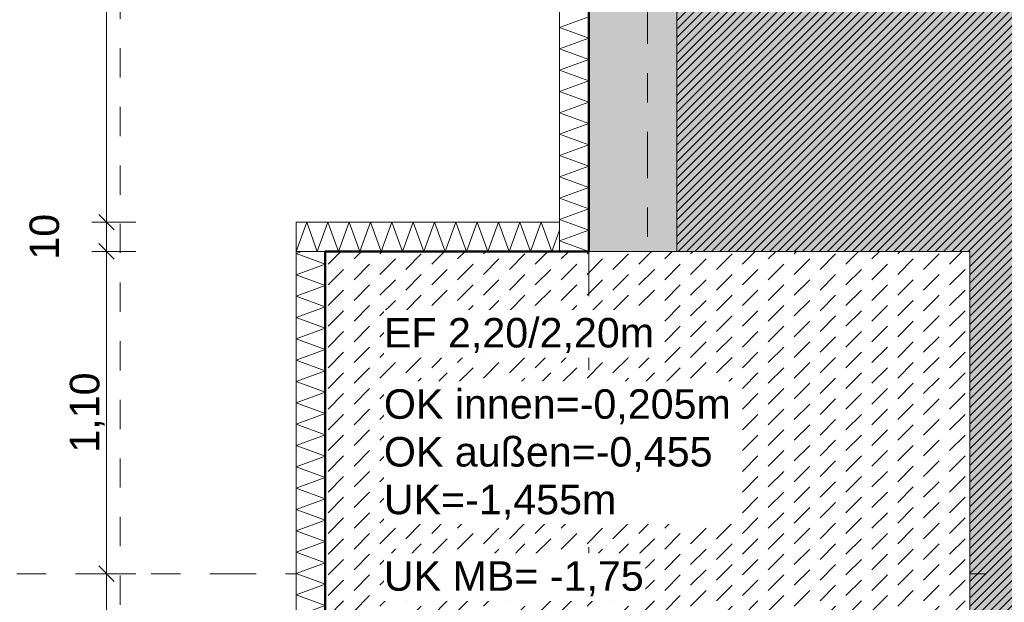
# Model space of a CAD drawing. Header units: metres. Extents: x -273 to 6, y -183 to 13.
# Tile 23 of 256: x -177.56 to -174.2, y -31.29 to -29.31. Entities that reach past the tile are written whole.
import ezdxf

# ---------------------------------------------------------------- set-up
doc = ezdxf.new("R2010")
doc.units = ezdxf.units.M
doc.header["$LTSCALE"] = 0.05
doc.header["$PDMODE"] = 1
doc.header["$PDSIZE"] = -2
for name, pattern in [('ISO-02 Strichlinie', [3.81, 3.048, -0.762]), ('ISO-03 Gestrichelt mit Abstand-3', [1.524, 0.6096, -0.9144]), ('Linienart-53', [5.291531, 3.175, -1.058062, 0.352704, -0.705764])]:
    doc.linetypes.add(name, pattern=pattern)
doc.layers.get('0').update_dxf_attribs({"lineweight": 25})
for name, color, linetype, lineweight, true_color in [('00 -Bauelemente -Beton unbewehrt', 7, 'Continuous', 9, 0xf7e06e), ('00 -Bauelemente -Dämmung innen', 7, 'Continuous', 9, 0xff7fe6), ('30 -32 Gründung- 2 Flachgründungen u. Bodenplatten', 7, 'Continuous', 9, 0xff6633), ('30 -32 Gründung-4 Frostschürze', 7, 'Continuous', 9, 0x66aaff), ('70 -72 Beschriftung- 1 Beschriftung allgemein', 7, 'Continuous', 9, 0xff6633), ('70 -76 Bemaßung- 2 Allgemein', 7, 'Continuous', 5, 0x6666cc)]:
    doc.layers.add(name, color=color, linetype=linetype, lineweight=lineweight, true_color=true_color)
for name, color, linetype, lineweight in [('30 -35 Decken- 2 Beläge- Dämmung', 7, 'Continuous', 9), ('70 -71 Achsen- 1 Gebäudeachsen', 7, 'Linienart-53', 18), ('Keine', 7, 'Continuous', 9)]:
    doc.layers.add(name, color=color, linetype=linetype, lineweight=lineweight)
doc.styles.add('Arial', font='arial.ttf')
doc.dimstyles.new('k+k_klein', dxfattribs={"dimtxt": 0.100689, "dimasz": 0.05302, "dimexe": 0.05, "dimexo": 0.15, "dimgap": 0.005, "dimtad": 1, "dimdec": 3, "dimtxsty": 'Arial', "dimblk": 'VW_SLASH-2', "dimblk1": 'VW_SLASH-2', "dimblk2": 'VW_SLASH-2', "dimcen": 0, "dimdle": 0.025, "dimadec": 3, "dimazin": 0, "dimtfac": 0.75, "dimtdec": 3, "dimtix": 1, "dimtmove": 0, "dimatfit": 0, "dimldrblk": 'VW_FILLEDARROW', "dimfxl": 0.1, "dimfxlon": 1, "dimfrac": 2, "dimtolj": 1, "dimarcsym": 0})

# ---------------------------------------------------------------- blocks, each defined once
blk = doc.blocks.new('_Achsen (3D)')
at = {"layer": '70 -71 Achsen- 1 Gebäudeachsen', "transparency": 33554687}
for p, q in [((-175.421, 3.8), (-175.421, -46.172)), ((-179.668, -31.197), (3.826, -31.197))]:
    blk.add_line(p, q, dxfattribs=at)
blk = doc.blocks.new('Gruppe-564')
at = {"color": 255, "linetype": 'Continuous', "lineweight": 5}
blk.add_wipeout([(-175.621, -30.097), (-175.621, -24.197), (-175.721, -24.197), (-175.721, -30.097)], dxfattribs=at).dxf.layer = '00 -Bauelemente -Dämmung innen'
blk = doc.blocks.new('Gruppe-565')
at = {"layer": '00 -Bauelemente -Dämmung innen', "color": 7, "transparency": 33554687, "flags": 128}
blk.add_lwpolyline([(-175.621, -30.097), (-175.721, -30.0606), (-175.621, -30.0242), (-175.721, -29.9879), (-175.621, -29.9515), (-175.721, -29.9151), (-175.621, -29.8787), (-175.721, -29.8423), (-175.621, -29.8059), (-175.721, -29.7695), (-175.621, -29.7331), (-175.721, -29.6967), (-175.621, -29.6603), (-175.721, -29.6239), (-175.621, -29.5875), (-175.721, -29.5511), (-175.621, -29.5147), (-175.721, -29.4783), (-175.621, -29.4419), (-175.721, -29.4055), (-175.621, -29.3691), (-175.721, -29.3327), (-175.621, -29.2963)], dxfattribs=at)
blk = doc.blocks.new('Gruppe-566')
at = {"layer": '00 -Bauelemente -Dämmung innen', "color": 7, "linetype": 'Continuous', "lineweight": 9, "transparency": 33554687}
blk.add_line((-175.721, -30.097), (-175.621, -30.097), dxfattribs=at)
blk = doc.blocks.new('Gruppe-568')
at = {"color": 7, "transparency": 33554687}
blk.add_blockref('Gruppe-566', (0, 0), dxfattribs=at)
blk = doc.blocks.new('Gruppe-569')
at = {"layer": '00 -Bauelemente -Dämmung innen', "color": 7, "linetype": 'Continuous', "lineweight": 9, "transparency": 33554687}
blk.add_line((-175.721, -24.197), (-175.721, -30.097), dxfattribs=at)
blk = doc.blocks.new('Gruppe-570')
at = {"layer": '00 -Bauelemente -Dämmung innen', "color": 7, "linetype": 'Continuous', "lineweight": 9, "transparency": 33554687}
blk.add_line((-175.621, -30.097), (-175.621, -24.197), dxfattribs=at)
blk = doc.blocks.new('Gruppe-571')
at = {"color": 7, "transparency": 33554687}
for name in ['Gruppe-569', 'Gruppe-570']:
    blk.add_blockref(name, (0, 0), dxfattribs=at)
blk = doc.blocks.new('Gruppe-572')
at = {"layer": '00 -Bauelemente -Dämmung innen', "color": 7}
blk.add_blockref('Gruppe-564', (0, 0), dxfattribs=at)
at = {"color": 7, "transparency": 33554687}
for name in ['Gruppe-568', 'Gruppe-571']:
    blk.add_blockref(name, (0, 0), dxfattribs=at)
at = {"layer": '00 -Bauelemente -Dämmung innen', "color": 7, "transparency": 33554687}
blk.add_blockref('Gruppe-565', (0, 0), dxfattribs=at)
blk = doc.blocks.new('Gruppe-573')
at = {"layer": '00 -Bauelemente -Dämmung innen', "color": 7, "transparency": 33554687}
blk.add_blockref('Gruppe-572', (0, 0), dxfattribs=at)
at = {"layer": '00 -Bauelemente -Dämmung innen', "color": 0, "flags": 1}
for tag in ['prm0_value', 'prm1_value', 'prm2_value', 'prm3_value', 'prm4_value', 'prm5_value', 'prm6_value', 'IFC_UUID', 'instanceID', 'prm0_name', 'prm0_type', 'prm1_name', 'prm1_type', 'prm2_name', 'prm2_type', 'prm3_name', 'prm3_type', 'prm4_name', 'prm4_type', 'prm5_name', 'prm5_type', 'prm6_name', 'prm6_type']:
    blk.add_attdef(tag, (-175.721, -30.097), '', height=0.00018, dxfattribs=at)
blk = doc.blocks.new('Gruppe-1944')
at = {"color": 255, "linetype": 'Continuous', "lineweight": 5}
blk.add_wipeout([(-176.521, -32.397), (-176.521, -30.097), (-176.621, -30.097), (-176.621, -32.397)], dxfattribs=at).dxf.layer = '00 -Bauelemente -Dämmung innen'
blk = doc.blocks.new('Gruppe-1945')
at = {"layer": '00 -Bauelemente -Dämmung innen', "color": 7, "transparency": 33554687, "flags": 128}
blk.add_lwpolyline([(-176.521, -32.397), (-176.621, -32.3606), (-176.521, -32.3242), (-176.621, -32.2879), (-176.521, -32.2515), (-176.621, -32.2151), (-176.521, -32.1787), (-176.621, -32.1423), (-176.521, -32.1059), (-176.621, -32.0695), (-176.521, -32.0331), (-176.621, -31.9967), (-176.521, -31.9603), (-176.621, -31.9239), (-176.521, -31.8875), (-176.621, -31.8511), (-176.521, -31.8147), (-176.621, -31.7783), (-176.521, -31.7419), (-176.621, -31.7055), (-176.521, -31.6691), (-176.621, -31.6327), (-176.521, -31.5963), (-176.621, -31.5599), (-176.521, -31.5235), (-176.621, -31.4871), (-176.521, -31.4507), (-176.621, -31.4143), (-176.521, -31.3779), (-176.621, -31.3415), (-176.521, -31.3051), (-176.621, -31.2687), (-176.521, -31.2323), (-176.621, -31.1959), (-176.521, -31.1595), (-176.621, -31.1231), (-176.521, -31.0867), (-176.621, -31.0504), (-176.521, -31.014), (-176.621, -30.9776), (-176.521, -30.9412), (-176.621, -30.9048), (-176.521, -30.8684), (-176.621, -30.832), (-176.521, -30.7956), (-176.621, -30.7592), (-176.521, -30.7228), (-176.621, -30.6864), (-176.521, -30.65), (-176.621, -30.6136), (-176.521, -30.5772), (-176.621, -30.5408), (-176.521, -30.5044), (-176.621, -30.468), (-176.521, -30.4316), (-176.621, -30.3952), (-176.521, -30.3588), (-176.621, -30.3224), (-176.521, -30.286), (-176.621, -30.2496), (-176.521, -30.2132), (-176.621, -30.1768), (-176.521, -30.1404), (-176.621, -30.104), (-176.6018, -30.097)], dxfattribs=at)
blk = doc.blocks.new('Gruppe-1946')
at = {"layer": '00 -Bauelemente -Dämmung innen', "color": 7, "linetype": 'Continuous', "lineweight": 9, "transparency": 33554687}
blk.add_line((-176.621, -32.397), (-176.521, -32.397), dxfattribs=at)
blk = doc.blocks.new('Gruppe-1947')
at = {"layer": '00 -Bauelemente -Dämmung innen', "color": 7, "linetype": 'Continuous', "lineweight": 9, "transparency": 33554687}
blk.add_line((-176.521, -30.097), (-176.621, -30.097), dxfattribs=at)
blk = doc.blocks.new('Gruppe-1948')
at = {"color": 7, "transparency": 33554687}
for name in ['Gruppe-1947', 'Gruppe-1946']:
    blk.add_blockref(name, (0, 0), dxfattribs=at)
blk = doc.blocks.new('Gruppe-1949')
at = {"layer": '00 -Bauelemente -Dämmung innen', "color": 7, "linetype": 'Continuous', "lineweight": 9, "transparency": 33554687}
blk.add_line((-176.621, -30.097), (-176.621, -32.397), dxfattribs=at)
blk = doc.blocks.new('Gruppe-1950')
at = {"layer": '00 -Bauelemente -Dämmung innen', "color": 7, "linetype": 'Continuous', "lineweight": 9, "transparency": 33554687}
blk.add_line((-176.521, -32.397), (-176.521, -30.097), dxfattribs=at)
blk = doc.blocks.new('Gruppe-1951')
at = {"color": 7, "transparency": 33554687}
for name in ['Gruppe-1949', 'Gruppe-1950']:
    blk.add_blockref(name, (0, 0), dxfattribs=at)
blk = doc.blocks.new('Gruppe-1952')
at = {"layer": '00 -Bauelemente -Dämmung innen', "color": 7}
blk.add_blockref('Gruppe-1944', (0, 0), dxfattribs=at)
at = {"color": 7, "transparency": 33554687}
for name in ['Gruppe-1948', 'Gruppe-1951']:
    blk.add_blockref(name, (0, 0), dxfattribs=at)
at = {"layer": '00 -Bauelemente -Dämmung innen', "color": 7, "transparency": 33554687}
blk.add_blockref('Gruppe-1945', (0, 0), dxfattribs=at)
blk = doc.blocks.new('Gruppe-1953')
at = {"layer": '00 -Bauelemente -Dämmung innen', "color": 7, "transparency": 33554687}
blk.add_blockref('Gruppe-1952', (0, 0), dxfattribs=at)
at = {"layer": '00 -Bauelemente -Dämmung innen', "color": 0, "flags": 1}
for tag in ['prm0_value', 'prm1_value', 'prm2_value', 'prm3_value', 'prm4_value', 'prm5_value', 'prm6_value', 'IFC_UUID', 'instanceID', 'prm0_name', 'prm0_type', 'prm1_name', 'prm1_type', 'prm2_name', 'prm2_type', 'prm3_name', 'prm3_type', 'prm4_name', 'prm4_type', 'prm5_name', 'prm5_type', 'prm6_name', 'prm6_type']:
    blk.add_attdef(tag, (-176.621, -32.397), '', height=0.00018, dxfattribs=at)
blk = doc.blocks.new('Gruppe-1954')
at = {"color": 255, "linetype": 'Continuous', "lineweight": 5}
blk.add_wipeout([(-176.621, -30.097), (-175.721, -30.097), (-175.721, -29.997), (-176.621, -29.997)], dxfattribs=at).dxf.layer = '00 -Bauelemente -Dämmung innen'
blk = doc.blocks.new('Gruppe-1955')
at = {"layer": '00 -Bauelemente -Dämmung innen', "color": 7, "transparency": 33554687, "flags": 128}
blk.add_lwpolyline([(-176.621, -30.097), (-176.5846, -29.997), (-176.5482, -30.097), (-176.5118, -29.997), (-176.4754, -30.097), (-176.439, -29.997), (-176.4026, -30.097), (-176.3662, -29.997), (-176.3298, -30.097), (-176.2934, -29.997), (-176.257, -30.097), (-176.2206, -29.997), (-176.1842, -30.097), (-176.1478, -29.997), (-176.1114, -30.097), (-176.075, -29.997), (-176.0386, -30.097), (-176.0023, -29.997), (-175.9659, -30.097), (-175.9295, -29.997), (-175.8931, -30.097), (-175.8567, -29.997), (-175.8203, -30.097), (-175.7839, -29.997), (-175.7475, -30.097), (-175.721, -30.0243)], dxfattribs=at)
blk = doc.blocks.new('Gruppe-1956')
at = {"layer": '00 -Bauelemente -Dämmung innen', "color": 7, "linetype": 'Continuous', "lineweight": 9, "transparency": 33554687}
blk.add_line((-176.621, -29.997), (-176.621, -30.097), dxfattribs=at)
blk = doc.blocks.new('Gruppe-1957')
at = {"layer": '00 -Bauelemente -Dämmung innen', "color": 7, "linetype": 'Continuous', "lineweight": 9, "transparency": 33554687}
blk.add_line((-175.721, -30.097), (-175.721, -29.997), dxfattribs=at)
blk = doc.blocks.new('Gruppe-1958')
at = {"color": 7, "transparency": 33554687}
for name in ['Gruppe-1956', 'Gruppe-1957']:
    blk.add_blockref(name, (0, 0), dxfattribs=at)
blk = doc.blocks.new('Gruppe-1959')
at = {"layer": '00 -Bauelemente -Dämmung innen', "color": 7, "linetype": 'Continuous', "lineweight": 9, "transparency": 33554687}
blk.add_line((-175.721, -29.997), (-176.621, -29.997), dxfattribs=at)
blk = doc.blocks.new('Gruppe-1960')
at = {"layer": '00 -Bauelemente -Dämmung innen', "color": 7, "linetype": 'Continuous', "lineweight": 9, "transparency": 33554687}
blk.add_line((-176.621, -30.097), (-175.721, -30.097), dxfattribs=at)
blk = doc.blocks.new('Gruppe-1961')
at = {"color": 7, "transparency": 33554687}
for name in ['Gruppe-1959', 'Gruppe-1960']:
    blk.add_blockref(name, (0, 0), dxfattribs=at)
blk = doc.blocks.new('Gruppe-1962')
at = {"layer": '00 -Bauelemente -Dämmung innen', "color": 7}
blk.add_blockref('Gruppe-1954', (0, 0), dxfattribs=at)
at = {"color": 7, "transparency": 33554687}
for name in ['Gruppe-1958', 'Gruppe-1961']:
    blk.add_blockref(name, (0, 0), dxfattribs=at)
at = {"layer": '00 -Bauelemente -Dämmung innen', "color": 7, "transparency": 33554687}
blk.add_blockref('Gruppe-1955', (0, 0), dxfattribs=at)
blk = doc.blocks.new('Gruppe-1963')
at = {"layer": '00 -Bauelemente -Dämmung innen', "color": 7, "transparency": 33554687}
blk.add_blockref('Gruppe-1962', (0, 0), dxfattribs=at)
at = {"layer": '00 -Bauelemente -Dämmung innen', "color": 0, "flags": 1}
for tag in ['prm0_value', 'prm1_value', 'prm2_value', 'prm3_value', 'prm4_value', 'prm5_value', 'prm6_value', 'IFC_UUID', 'instanceID', 'prm0_name', 'prm0_type', 'prm1_name', 'prm1_type', 'prm2_name', 'prm2_type', 'prm3_name', 'prm3_type', 'prm4_name', 'prm4_type', 'prm5_name', 'prm5_type', 'prm6_name', 'prm6_type']:
    blk.add_attdef(tag, (-176.621, -30.097), '', height=0.00018, dxfattribs=at)
blk = doc.blocks.new('Gruppe-2363')
at = {"layer": '30 -32 Gründung- 2 Flachgründungen u. Bodenplatten', "flags": 128}
blk.add_lwpolyline([(-176.521, -30.097), (-174.321, -30.097), (-174.321, -32.297), (-176.521, -32.297)], close=True, dxfattribs=at)
at = {"color": 255}
for points in [[(-176.321, -30.4593), (-175.3926, -30.4593), (-175.3926, -30.297), (-176.321, -30.297)], [(-176.321, -31.0273), (-175.1298, -31.0273), (-175.1298, -30.5405), (-176.321, -30.5405)]]:
    blk.add_wipeout(points, dxfattribs=at).dxf.layer = '70 -72 Beschriftung- 1 Beschriftung allgemein'
at = {"layer": '70 -72 Beschriftung- 1 Beschriftung allgemein', "char_height": 0.100689, "attachment_point": 1, "line_spacing_factor": 0.970891, "style": 'Arial'}
for s, insert in [('EF 2,20/2,20m', (-176.321, -30.3241)), ('OK innen=-0,205m\\POK außen=-0,455\\PUK=-1,455m', (-176.321, -30.5675))]:
    blk.add_mtext(s, dxfattribs=dict(at, insert=insert))
blk = doc.blocks.new('Gruppe-2490')
at = {"layer": 'Keine', "color": 7, "linetype": 'ISO-03 Gestrichelt mit Abstand-3', "lineweight": 9, "flags": 128}
blk.add_lwpolyline([(-162.8923, -43.104), (-165.3323, -43.104), (-165.3323, -42.197), (-167.7014, -42.197), (-167.7014, -42.674), (-169.9414, -42.674), (-169.9414, -42.197), (-171.8747, -42.197), (-171.8747, -42.674), (-174.1147, -42.674), (-174.1147, -42.197), (-178.021, -42.197), (-178.021, -20.572), (-177.221, -20.572), (-177.221, -41.397), (-174.1147, -41.397), (-174.1147, -40.677), (-171.8747, -40.677), (-171.8747, -41.397), (-169.9414, -41.397), (-169.9414, -40.677), (-167.7014, -40.677), (-167.7014, -41.397), (-165.3323, -41.397), (-165.3323, -40.004), (-162.8923, -40.004), (-162.8923, -41.397), (-159.876, -41.397), (-159.876, -42.197), (-162.8923, -42.197)], close=True, dxfattribs=at)
blk = doc.blocks.new('_FU_2D LP5 (2D)')
at = {"color": 255}
blk.add_wipeout([(-176.52099996, -30.09704198), (-174.32099996, -30.09704198), (-174.32099996, -32.29704198), (-176.52099996, -32.29704198)], dxfattribs=at).dxf.layer = '00 -Bauelemente -Beton unbewehrt'
at = {"layer": '00 -Bauelemente -Beton unbewehrt', "linetype": 'Continuous', "lineweight": 9}
h = blk.add_hatch(dxfattribs=at)
h.set_pattern_fill('Unbew_ Beton1 1mm SRF', style=0, pattern_type=2)
h.set_pattern_definition([(45, (0, 0), (0.088388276, 0.017677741), [0.075, -0.05])])
h.paths.add_polyline_path([(-176.52099996, -30.09704198), (-174.32099996, -30.09704198), (-174.32099996, -32.29704198), (-176.52099996, -32.29704198)])
at = {"layer": '30 -35 Decken- 2 Beläge- Dämmung', "linetype": 'Continuous', "lineweight": 18, "true_color": 0xd9d9d9}
h = blk.add_hatch(dxfattribs=at)
h.set_pattern_fill('Schraffur grau', color=254, style=0, pattern_type=2)
h.set_pattern_definition([(45, (-169.438402, -27.189444), (0.014142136, -0.014142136), [])])
h.paths.add_polyline_path([(-170.32099996, -13.79704198), (-162.72099996, -13.79704198), (-162.72099996, -12.29704198), (-175.32099996, -12.29704198), (-175.32099996, -18.69704198), (-174.17099996, -18.69704198), (-174.17099996, -24.19704198), (-175.32099996, -24.19704198), (-175.32099996, -30.09704198), (-174.32099996, -30.09704198), (-174.32099996, -32.29704198), (-175.32099996, -32.29704198), (-175.32099996, -38.67204198), (-174.64599996, -38.67204198), (-174.64599996, -39.34704198), (-168.59599996, -39.34704198), (-168.59599996, -38.67204198), (-167.04599996, -38.67204198), (-167.04599996, -39.34704198), (-160.82099996, -39.34704198), (-160.82099996, -34.34704198), (-170.32099996, -34.34704198)])
at = {"layer": 'Keine', "linetype": 'Continuous', "lineweight": 0, "transparency": 33554511}
h = blk.add_hatch(color=43, dxfattribs=at)
h.paths.add_polyline_path([(-168.59599996, -39.34704198), (-168.59599996, -38.67204198), (-167.04599996, -38.67204198), (-167.04599996, -39.34704198), (-160.82099996, -39.34704198), (-160.82099996, -12.29704198), (-175.32099996, -12.29704198), (-175.32099996, -18.69704198), (-174.17099996, -18.69704198), (-174.17099996, -24.19704198), (-175.32099996, -24.19704198), (-175.32099996, -30.09704198), (-174.32099996, -30.09704198), (-174.32099996, -32.29704198), (-175.32099996, -32.29704198), (-175.32099996, -38.67204198), (-174.64599996, -38.67204198), (-174.64599996, -39.34704198)])
h.paths.add_polyline_path([(-169.32099996, -29.69704198), (-166.32099996, -29.69704198), (-166.32099996, -32.69704198), (-169.32099996, -32.69704198)])
h.paths.add_polyline_path([(-166.32099996, -25.19704198), (-169.32099996, -25.19704198), (-169.32099996, -17.69704198), (-166.32099996, -17.69704198)])
at = {"layer": '00 -Bauelemente -Beton unbewehrt', "flags": 128}
blk.add_lwpolyline([(-176.52099996, -30.09704198), (-174.32099996, -30.09704198), (-174.32099996, -32.29704198), (-176.52099996, -32.29704198)], close=True, dxfattribs=at)
at = {"layer": '30 -35 Decken- 2 Beläge- Dämmung', "flags": 128}
blk.add_lwpolyline([(-170.32099996, -13.79704198), (-162.72099996, -13.79704198), (-162.72099996, -12.29704198), (-175.32099996, -12.29704198), (-175.32099996, -18.69704198), (-174.17099996, -18.69704198), (-174.17099996, -24.19704198), (-175.32099996, -24.19704198), (-175.32099996, -30.09704198), (-174.32099996, -30.09704198), (-174.32099996, -32.29704198), (-175.32099996, -32.29704198), (-175.32099996, -38.67204198), (-174.64599996, -38.67204198), (-174.64599996, -39.34704198), (-168.59599996, -39.34704198), (-168.59599996, -38.67204198), (-167.04599996, -38.67204198), (-167.04599996, -39.34704198), (-160.82099996, -39.34704198), (-160.82099996, -34.34704198), (-170.32099996, -34.34704198)], close=True, dxfattribs=at)
at = {"layer": 'Keine', "flags": 128}
blk.add_lwpolyline([(-168.59599996, -39.34704198), (-168.59599996, -38.67204198), (-167.04599996, -38.67204198), (-167.04599996, -39.34704198), (-160.82099996, -39.34704198), (-160.82099996, -12.29704198), (-175.32099996, -12.29704198), (-175.32099996, -18.69704198), (-174.17099996, -18.69704198), (-174.17099996, -24.19704198), (-175.32099996, -24.19704198), (-175.32099996, -30.09704198), (-174.32099996, -30.09704198), (-174.32099996, -32.29704198), (-175.32099996, -32.29704198), (-175.32099996, -38.67204198), (-174.64599996, -38.67204198), (-174.64599996, -39.34704198)], close=True, dxfattribs=at)
at = {"layer": '00 -Bauelemente -Dämmung innen', "color": 7}
for name in ['Gruppe-573', 'Gruppe-1953']:
    blk.add_blockref(name, (0, 0), dxfattribs=at)
at = {"layer": '30 -32 Gründung-4 Frostschürze', "linetype": 'Continuous', "lineweight": 0, "transparency": 33554534}
blk.add_hatch(color=161, dxfattribs=at).paths.add_polyline_path([(-175.62099996, -30.09704198), (-175.62099996, -24.19704198), (-175.32099996, -24.19704198), (-175.32099996, -30.09704198)])
at = {"layer": '30 -32 Gründung- 2 Flachgründungen u. Bodenplatten', "linetype": 'ISO-02 Strichlinie'}
blk.add_line((-175.62099996, -30.09704198), (-175.62099996, -32.29704198), dxfattribs=at)
at = {"layer": '30 -32 Gründung-4 Frostschürze', "flags": 128}
blk.add_lwpolyline([(-175.62099996, -30.09704198), (-175.62099996, -24.19704198), (-175.32099996, -24.19704198), (-175.32099996, -30.09704198)], close=True, dxfattribs=at)
at = {"layer": '00 -Bauelemente -Dämmung innen', "color": 7}
blk.add_blockref('Gruppe-1963', (0, 0), dxfattribs=at)
at = {"layer": '30 -32 Gründung- 2 Flachgründungen u. Bodenplatten', "color": 7}
blk.add_blockref('Gruppe-2363', (0, 0), dxfattribs=at)
at = {"layer": '70 -72 Beschriftung- 1 Beschriftung allgemein', "color": 7}
blk.add_blockref('Gruppe-2490', (0, 0), dxfattribs=at)
at = {"layer": '70 -72 Beschriftung- 1 Beschriftung allgemein', "color": 103, "lineweight": 50, "true_color": 0x66cc7f, "flags": 128}
blk.add_lwpolyline([(-176.02099996, -11.09704198), (-176.02099996, -12.29704198), (-175.62099996, -12.29704198), (-175.62099996, -18.69704198), (-176.67099996, -18.69704198), (-176.67099996, -24.19704197), (-175.62099996, -24.19704198), (-175.62099996, -30.09704198), (-176.52099996, -30.09704198), (-176.52099996, -32.29704198), (-175.62099996, -32.29704198), (-175.62099996, -38.67204198), (-176.19599996, -38.67204198), (-176.19599996, -40.22204198), (-174.64599996, -40.22204198), (-174.64599996, -39.64704198), (-168.59599996, -39.64704198), (-168.59599996, -40.22204198), (-167.04599996, -40.22204198), (-167.04599996, -39.64704198), (-160.82099996, -39.64704198), (-160.82099996, -40.04704198), (-159.62099996, -40.04704198)], dxfattribs=at)
blk = doc.blocks.new('VW_SLASH-2')
at = {"color": 0, "linetype": 'ByBlock', "lineweight": -2, "transparency": 16777216}
blk.add_line((0.472, 0), (-1, 0), dxfattribs=at)
at = {"color": 0, "lineweight": 5, "transparency": 16777216, "flags": 128}
blk.add_lwpolyline([(0.5, 0.5), (-0.5, -0.5)], dxfattribs=at)
blk = doc.blocks.new('*D3051')
at = {"layer": '70 -76 Bemaßung- 2 Allgemein', "color": 0, "lineweight": -2}
for p, q in [((-177.668, -24.197), (-177.818, -24.197)), ((-177.768, -30.044), (-177.768, -24.2501)), ((-177.668, -30.097), (-177.818, -30.097))]:
    blk.add_line(p, q, dxfattribs=at)
at = {"layer": 'Defpoints', "color": 0}
for p in [(-177.768, -24.197), (-176.671, -24.197), (-175.621, -30.097)]:
    blk.add_point(p, dxfattribs=at)
at = {"layer": '70 -76 Bemaßung- 2 Allgemein', "color": 0, "lineweight": -2, "xscale": 0.05302001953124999, "yscale": 0.05302001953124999, "zscale": 0.05302001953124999}
for p, rotation in [((-177.768, -24.197), 90), ((-177.768, -30.097), 270)]:
    blk.add_blockref('VW_SLASH-2', p, dxfattribs=dict(at, rotation=rotation))
at = {"layer": '70 -76 Bemaßung- 2 Allgemein', "color": 0, "insert": (-177.8335, -27.147), "char_height": 0.10069, "attachment_point": 5, "rotation": 90, "style": 'Arial'}
blk.add_mtext('\\A1;5,90', dxfattribs=at)
blk = doc.blocks.new('VW_FILLEDARROW')
at = {"linetype": 'Continuous', "lineweight": 0, "transparency": 16777216}
blk.add_hatch(color=0, dxfattribs=at).paths.add_polyline_path([(-2.829, 0.758), (0, 0), (-2.829, -0.758)])
at = {"color": 0, "lineweight": 5, "transparency": 16777216, "flags": 128}
blk.add_lwpolyline([(-2.829, 0.758), (0, 0), (-2.829, -0.758)], close=True, dxfattribs=at)
blk = doc.blocks.new('*D3052')
at = {"layer": '70 -76 Bemaßung- 2 Allgemein', "color": 0, "lineweight": -2}
for p, q in [((-177.668, -30.097), (-177.818, -30.097)), ((-177.768, -31.144), (-177.768, -30.1501)), ((-177.668, -31.197), (-177.818, -31.197))]:
    blk.add_line(p, q, dxfattribs=at)
at = {"layer": 'Defpoints', "color": 0}
for p in [(-177.768, -30.097), (-175.621, -30.097), (-176.521, -31.197)]:
    blk.add_point(p, dxfattribs=at)
at = {"layer": '70 -76 Bemaßung- 2 Allgemein', "color": 0, "lineweight": -2, "xscale": 0.05302001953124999, "yscale": 0.05302001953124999, "zscale": 0.05302001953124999}
for p, rotation in [((-177.768, -30.097), 90), ((-177.768, -31.197), 270)]:
    blk.add_blockref('VW_SLASH-2', p, dxfattribs=dict(at, rotation=rotation))
at = {"layer": '70 -76 Bemaßung- 2 Allgemein', "color": 0, "insert": (-177.8335, -30.647), "char_height": 0.10069, "attachment_point": 5, "rotation": 90, "style": 'Arial'}
blk.add_mtext('\\A1;1,10', dxfattribs=at)
blk = doc.blocks.new('*D3053')
at = {"layer": '70 -76 Bemaßung- 2 Allgemein', "color": 0, "lineweight": -2}
for p, q in [((-177.668, -31.197), (-177.818, -31.197)), ((-177.768, -32.244), (-177.768, -31.2501)), ((-177.668, -32.297), (-177.818, -32.297))]:
    blk.add_line(p, q, dxfattribs=at)
at = {"layer": 'Defpoints', "color": 0}
for p in [(-177.768, -31.197), (-176.521, -31.197), (-175.621, -32.297)]:
    blk.add_point(p, dxfattribs=at)
at = {"layer": '70 -76 Bemaßung- 2 Allgemein', "color": 0, "lineweight": -2, "xscale": 0.05302001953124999, "yscale": 0.05302001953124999, "zscale": 0.05302001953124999}
for p, rotation in [((-177.768, -31.197), 90), ((-177.768, -32.297), 270)]:
    blk.add_blockref('VW_SLASH-2', p, dxfattribs=dict(at, rotation=rotation))
at = {"layer": '70 -76 Bemaßung- 2 Allgemein', "color": 0, "insert": (-177.8335, -31.747), "char_height": 0.10069, "attachment_point": 5, "rotation": 90, "style": 'Arial'}
blk.add_mtext('\\A1;1,10', dxfattribs=at)
blk = doc.blocks.new('*D3191')
at = {"layer": '70 -76 Bemaßung- 2 Allgemein', "color": 0, "lineweight": -2}
for p, q in [((-177.168, -24.297), (-177.318, -24.297)), ((-177.268, -29.944), (-177.268, -24.35)), ((-177.168, -29.997), (-177.318, -29.997))]:
    blk.add_line(p, q, dxfattribs=at)
at = {"layer": 'Defpoints', "color": 0}
for p in [(-177.268, -24.297), (-176.771, -24.297), (-176.621, -29.997)]:
    blk.add_point(p, dxfattribs=at)
at = {"layer": '70 -76 Bemaßung- 2 Allgemein', "color": 0, "lineweight": -2, "xscale": 0.05302001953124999, "yscale": 0.05302001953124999, "zscale": 0.05302001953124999}
for p, rotation in [((-177.268, -24.297), 90.00000000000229), ((-177.268, -29.997), 270.0000000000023)]:
    blk.add_blockref('VW_SLASH-2', p, dxfattribs=dict(at, rotation=rotation))
at = {"layer": '70 -76 Bemaßung- 2 Allgemein', "color": 0, "insert": (-177.3335, -27.147), "char_height": 0.10069, "attachment_point": 5, "rotation": 90, "style": 'Arial'}
blk.add_mtext('\\A1;5,70', dxfattribs=at)
blk = doc.blocks.new('*D3192')
at = {"layer": '70 -76 Bemaßung- 2 Allgemein', "color": 0, "lineweight": -2}
for p, q in [((-177.268, -29.944), (-177.268, -29.891)), ((-177.168, -29.997), (-177.318, -29.997)), ((-177.268, -30.097), (-177.268, -29.997)), ((-177.168, -30.097), (-177.318, -30.097)), ((-177.268, -30.1501), (-177.268, -30.2031))]:
    blk.add_line(p, q, dxfattribs=at)
at = {"layer": 'Defpoints', "color": 0}
for p in [(-177.268, -29.997), (-176.621, -29.997), (-176.521, -30.097)]:
    blk.add_point(p, dxfattribs=at)
at = {"layer": '70 -76 Bemaßung- 2 Allgemein', "color": 0, "lineweight": -2, "xscale": 0.05302001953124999, "yscale": 0.05302001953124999, "zscale": 0.05302001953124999}
for p, rotation in [((-177.268, -29.997), 270), ((-177.268, -30.097), 90)]:
    blk.add_blockref('VW_SLASH-2', p, dxfattribs=dict(at, rotation=rotation))
at = {"layer": '70 -76 Bemaßung- 2 Allgemein', "color": 0, "insert": (-177.4797, -30.047), "char_height": 0.10069, "attachment_point": 5, "rotation": 90, "style": 'Arial'}
blk.add_mtext('\\A1;10', dxfattribs=at)
blk = doc.blocks.new('*D3193')
at = {"layer": '70 -76 Bemaßung- 2 Allgemein', "color": 0, "lineweight": -2}
for p, q in [((-177.168, -30.097), (-177.318, -30.097)), ((-177.268, -31.144), (-177.268, -30.1501)), ((-177.168, -31.197), (-177.318, -31.197))]:
    blk.add_line(p, q, dxfattribs=at)
at = {"layer": 'Defpoints', "color": 0}
for p in [(-177.268, -30.097), (-176.521, -30.097), (-176.521, -31.197)]:
    blk.add_point(p, dxfattribs=at)
at = {"layer": '70 -76 Bemaßung- 2 Allgemein', "color": 0, "lineweight": -2, "xscale": 0.05302001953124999, "yscale": 0.05302001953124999, "zscale": 0.05302001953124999}
for p, rotation in [((-177.268, -30.097), 90.00000000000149), ((-177.268, -31.197), 270.0000000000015)]:
    blk.add_blockref('VW_SLASH-2', p, dxfattribs=dict(at, rotation=rotation))
at = {"layer": '70 -76 Bemaßung- 2 Allgemein', "color": 0, "insert": (-177.3335, -30.647), "char_height": 0.10069, "attachment_point": 5, "rotation": 90, "style": 'Arial'}
blk.add_mtext('\\A1;1,10', dxfattribs=at)
blk = doc.blocks.new('*D3194')
at = {"layer": '70 -76 Bemaßung- 2 Allgemein', "color": 0, "lineweight": -2}
for p, q in [((-177.168, -31.197), (-177.318, -31.197)), ((-177.268, -32.244), (-177.268, -31.2501)), ((-177.168, -32.297), (-177.318, -32.297))]:
    blk.add_line(p, q, dxfattribs=at)
at = {"layer": 'Defpoints', "color": 0}
for p in [(-177.268, -31.197), (-176.521, -31.197), (-176.521, -32.297)]:
    blk.add_point(p, dxfattribs=at)
at = {"layer": '70 -76 Bemaßung- 2 Allgemein', "color": 0, "lineweight": -2, "xscale": 0.05302001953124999, "yscale": 0.05302001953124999, "zscale": 0.05302001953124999}
for p, rotation in [((-177.268, -31.197), 90.00000000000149), ((-177.268, -32.297), 270.0000000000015)]:
    blk.add_blockref('VW_SLASH-2', p, dxfattribs=dict(at, rotation=rotation))
at = {"layer": '70 -76 Bemaßung- 2 Allgemein', "color": 0, "insert": (-177.3335, -31.747), "char_height": 0.10069, "attachment_point": 5, "rotation": 90, "style": 'Arial'}
blk.add_mtext('\\A1;1,10', dxfattribs=at)
blk = doc.blocks.new('Gruppe-2992')
at = {"layer": '70 -72 Beschriftung- 1 Beschriftung allgemein', "linetype": 'Continuous', "lineweight": 5}
blk.add_point((-176.321, -31.0273), dxfattribs=at)
at = {"color": 255}
blk.add_wipeout([(-176.321, -31.2896), (-175.428, -31.2896), (-175.428, -31.1273), (-176.321, -31.1273)], dxfattribs=at).dxf.layer = '70 -72 Beschriftung- 1 Beschriftung allgemein'
at = {"layer": '70 -72 Beschriftung- 1 Beschriftung allgemein', "insert": (-176.321, -31.1543), "char_height": 0.100689, "attachment_point": 1, "line_spacing_factor": 0.970891, "style": 'Arial'}
blk.add_mtext('UK MB= -1,75', dxfattribs=at)
blk = doc.blocks.new('Gruppe-2790')
at = {"layer": '70 -76 Bemaßung- 2 Allgemein'}
for base, p1, p2, text, picture, middle in [((-177.76799996, -24.19704198), (-175.62099996, -30.09704198), (-176.67099996, -24.19704198), '5,90', '*D3051', (-177.8334635, -27.14704198)), ((-177.76799996, -30.09704198), (-176.52099996, -31.19704198), (-175.62099996, -30.09704198), '1,10', '*D3052', (-177.8334635, -30.64704198)), ((-177.76799996, -31.19704198), (-175.62099996, -32.29704198), (-176.52099996, -31.19704198), '1,10', '*D3053', (-177.8334635, -31.74704198))]:
    dim = blk.add_linear_dim(base=base, p1=p1, p2=p2, angle=270, text=text, dimstyle='k+k_klein', override={"dimtxt": 0.100689, "dimgap": 0.005, "dimdec": 8, "dimpost": '<>', "dimtxsty": 'Arial', "dimtmove": 2}, dxfattribs=at)
    dim.commit()
    dim.dimension.update_dxf_attribs({"geometry": picture, "text_midpoint": middle})
blk = doc.blocks.new('Gruppe-2793')
at = {"layer": '70 -76 Bemaßung- 2 Allgemein'}
for base, p1, p2, text, override, picture, middle in [((-177.268, -24.297), (-176.621, -29.997), (-176.771, -24.297), '5,70', {"dimtxt": 0.100689, "dimgap": 0.005, "dimpost": '<>', "dimtxsty": 'Arial', "dimtmove": 2}, '*D3191', (-177.3335, -27.147)), ((-177.268, -29.997), (-176.521, -30.097), (-176.621, -29.997), '10', {"dimtxt": 0.100689, "dimgap": 0.005, "dimpost": '<>', "dimtxsty": 'Arial', "dimtix": 0, "dimtmove": 2}, '*D3192', (-177.4797, -30.047)), ((-177.268, -30.097), (-176.521, -31.197), (-176.521, -30.097), '1,10', {"dimtxt": 0.100689, "dimgap": 0.005, "dimpost": '<>', "dimtxsty": 'Arial', "dimtmove": 2}, '*D3193', (-177.3335, -30.647)), ((-177.268, -31.197), (-176.521, -32.297), (-176.521, -31.197), '1,10', {"dimtxt": 0.100689, "dimgap": 0.005, "dimpost": '<>', "dimtxsty": 'Arial', "dimtmove": 2}, '*D3194', (-177.3335, -31.747))]:
    dim = blk.add_linear_dim(base=base, p1=p1, p2=p2, angle=270, text=text, dimstyle='k+k_klein', override=override, dxfattribs=at)
    dim.commit()
    dim.dimension.update_dxf_attribs({"geometry": picture, "text_midpoint": middle})
blk = doc.blocks.new('_FU_2D Bemaßung_ Beschriftung (3D)')
at = {"layer": '70 -76 Bemaßung- 2 Allgemein'}
for name in ['Gruppe-2793', 'Gruppe-2790']:
    blk.add_blockref(name, (0, 0), dxfattribs=at)
at = {"layer": '70 -72 Beschriftung- 1 Beschriftung allgemein', "color": 7}
blk.add_blockref('Gruppe-2992', (0, 0), dxfattribs=at)

msp = doc.modelspace()

# ---------------------------------------------------------------- block references
at = {"layer": 'Keine', "color": 1}
msp.add_blockref('_Achsen (3D)', (0, 0), dxfattribs=at)

# ---------------------------------------------------------------- next in the draw order: block references
msp.add_blockref('_FU_2D LP5 (2D)', (0, 0), dxfattribs=at)

# ---------------------------------------------------------------- next in the draw order: block references
msp.add_blockref('_FU_2D Bemaßung_ Beschriftung (3D)', (0, 0), dxfattribs=at)

doc.saveas('drawing.dxf')
